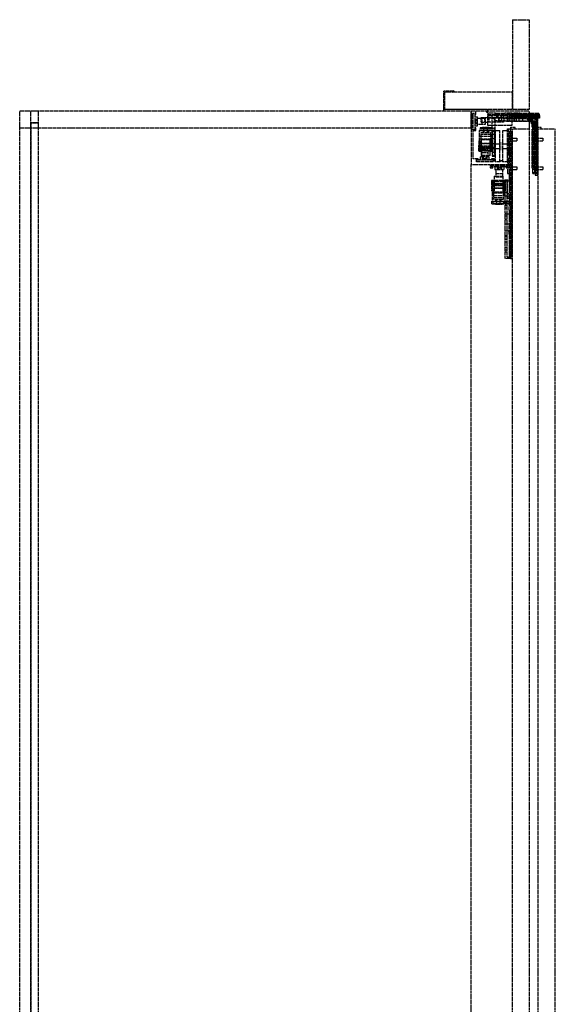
# Model space of a CAD drawing. Header units: millimetres. Extents: x -599 to 0, y 0 to 2202.
# Tile 2 of 2: x -599 to 0, y 1101 to 2202. Entities that reach past the tile are written whole.
import ezdxf

# ---------------------------------------------------------------- set-up
doc = ezdxf.new("R2010")
doc.units = ezdxf.units.MM
doc.header["$LTSCALE"] = 10
doc.linetypes.add('ALLCAD_Strich', pattern=[0.2, 0.15, -0.05])
doc.layers.add('BESCH_KONT_sich_schn_seit_2d', color=160, linetype='Continuous')

msp = doc.modelspace()

# ---------------------------------------------------------------- linework, layer by layer
at = {"layer": 'BESCH_KONT_sich_schn_seit_2d', "linetype": 'ALLCAD_Strich', "extrusion": (-1.09476e-47, 1, -2.22045e-16)}
for p, q in [((-48, 2202), (-48, 2102)), ((-48, 2202), (-29, 2202)), ((-29, 2102), (-29, 2202)), ((-125, 2122), (-125, 2100)), ((-115, 2122), (-125, 2122)), ((-124, 2121), (-124, 2102)), ((-48, 2121), (-124, 2121)), ((-124, 2121), (-124, 2121)), ((-124, 2121), (-124, 2121)), ((-124, 2121), (-124, 2121)), ((-124, 2121), (-124, 2121)), ((-124, 2121), (-124, 2121)), ((-124, 2121), (-124, 2121)), ((-124, 2121), (-124, 2121)), ((-124, 2121), (-124, 2121)), ((-124, 2121), (-124, 2121)), ((-124, 2121), (-124, 2121)), ((-124, 2121), (-124, 2121)), ((-124, 2121), (-124, 2121)), ((-124, 2121), (-124, 2121)), ((-124, 2121), (-124, 2121)), ((-124, 2121), (-124, 2121)), ((-124, 2121), (-124, 2121)), ((-124, 2121), (-124, 2121)), ((-113.5, 2122.5), (-115, 2122)), ((-114.8, 2121), (-113.2, 2121.6)), ((-113.2, 2121.6), (-113.5, 2122.5)), ((-48, 2102), (-48, 2121)), ((-599, 2100), (-29, 2100)), ((-599, 0), (-599, 2100)), ((-586.4, 0), (-586.4, 2100)), ((-578, 0), (-578, 2100)), ((-124, 2101.5), (-124, 2102)), ((-124, 2102), (-48, 2102)), ((-77, 2101.5), (-124, 2101.5)), ((-94, 2100), (-94, 2040)), ((-94, 2081), (-94, 2100)), ((-92.5, 2097.5), (-90, 2097.5)), ((-92.5, 2079), (-92.5, 2097.5)), ((-92, 2079), (-92, 2097.5)), ((-90, 2097.5), (-90, 2096)), ((-90, 2096), (-89, 2096)), ((-90, 2096), (-90, 2081)), ((-90, 2093.2), (-87, 2093.2)), ((-89, 2096), (-89, 2100)), ((-87, 2090.8), (-87, 2093.2)), ((-83, 2092.5), (-79, 2092.5)), ((-83, 2087.5), (-83, 2092.5)), ((-79, 2092.5), (-75.5, 2092.5)), ((-79, 2087.5), (-79, 2092.5)), ((-77, 2102), (-77, 2101.5)), ((-77, 2100), (-77, 2098.5)), ((-77, 2098.5), (-75.5, 2098.5)), ((-75.5, 2100), (-75.5, 2102)), ((-75.5, 2098.5), (-75.5, 2100)), ((-67, 2097.5), (-75.5, 2097.5)), ((-75.5, 2097.5), (-75.5, 2096)), ((-75.5, 2096), (-67, 2096)), ((-75.5, 2083.5), (-75.5, 2096)), ((-75.5, 2092.5), (-58, 2092.5)), ((-74.5, 2095), (-70.5, 2095)), ((-74.5, 2092), (-74.5, 2095)), ((-70.5, 2092), (-74.5, 2092)), ((-74, 2087.5), (-74, 2092.5)), ((-70.5, 2095), (-29, 2095)), ((-70.5, 2081), (-70.5, 2095)), ((-70.5, 2092), (-67.5, 2092)), ((-68, 2087.5), (-68, 2092.5)), ((-67.5, 2092), (-67.5, 2092)), ((-67.5, 2092), (-67.5, 2092)), ((-67.5, 2092), (-67.5, 2092)), ((-67.5, 2092), (-67.5, 2092)), ((-67.5, 2092), (-67.5, 2092)), ((-67.5, 2092), (-67.5, 2092)), ((-67.5, 2092), (-67.5, 2092)), ((-67.5, 2092), (-67.5, 2092)), ((-67.5, 2092), (-67.5, 2092)), ((-67.5, 2092), (-67.5, 2092)), ((-67.5, 2092), (-67.5, 2092)), ((-67.5, 2092), (-67.5, 2092)), ((-67.5, 2092), (-67.5, 2092)), ((-67.5, 2092), (-67.5, 2092)), ((-67.5, 2092), (-67.5, 2092)), ((-67.5, 2092), (-67.5, 2092)), ((-67.5, 2092), (-67.5, 2092)), ((-29, 2092), (-67.5, 2092)), ((-67.5, 2092), (-67.5, 2078)), ((-67, 2096), (-67, 2097.5)), ((-67, 2097.5), (-57, 2097.5)), ((-67, 2096), (-57, 2096)), ((-65.8, 2095), (-65.8, 2092)), ((-64.5, 2096), (-64.5, 2097.5)), ((-64.2, 2095), (-64.2, 2092)), ((-63, 2087.5), (-63, 2092.5)), ((-62.5, 2089), (-62.5, 2092)), ((-62, 2089), (-62, 2092)), ((-60.8, 2095), (-60.8, 2092)), ((-60.2, 2095), (-60.2, 2092)), ((-29, 2092), (-60, 2092)), ((-60, 2092), (-60, 2089)), ((-59.5, 2096), (-59.5, 2097.5)), ((-58, 2092.5), (-58, 2087.5)), ((-57.8, 2095), (-57.8, 2092)), ((-57, 2097.5), (-57, 2096)), ((-48.5, 2097.5), (-57, 2097.5)), ((-57, 2096), (-48.5, 2096)), ((-56.5, 2089), (-56.5, 2092)), ((-54.8, 2092), (-54.8, 2095)), ((-54.5, 2091), (-54.5, 2092)), ((-53.8, 2097), (-48.8, 2097)), ((-53.8, 2096.5), (-53.8, 2097)), ((-53.8, 2096.5), (-29, 2096.5)), ((-53.8, 2095), (-53.8, 2096.5)), ((-53.8, 2092), (-53.8, 2093.5)), ((-53.8, 2093.5), (-17.8, 2093.5)), ((-53.5, 2089), (-53.5, 2092)), ((-51.5, 2089), (-51.5, 2092)), ((-51, 2089), (-51, 2092)), ((-49.5, 2092), (-49.5, 2094)), ((-49.5, 2094), (-19.5, 2094)), ((-49.5, 2091), (-49.5, 2092)), ((-48.8, 2095), (-48.8, 2097)), ((-48.5, 2096), (-48.5, 2097.5)), ((-48.5, 2097.5), (-29, 2097.5)), ((-48.5, 2096), (-48.5, 2083.5)), ((-48.5, 2096), (-18.5, 2096)), ((-48, 2102), (-29, 2102)), ((-48, 2096), (-48, 2094.5)), ((-48, 2094.5), (-43.5, 2094.5)), ((-46.5, 2098), (-39.5, 2098)), ((-46.5, 2098), (-46.5, 2097.5)), ((-46.5, 2097.5), (-46.5, 2094.5)), ((-46, 2089), (-46, 2092)), ((-45.5, 2097.5), (-45.5, 2092)), ((-45.5, 2092), (-45.5, 2094)), ((-45.5, 2089), (-45.5, 2092)), ((-44.2, 2095), (-44.2, 2092)), ((-43.5, 2096), (-43.5, 2097.5)), ((-43.5, 2094.5), (-43.5, 2096)), ((-28, 2094.5), (-43.5, 2094.5)), ((-43.5, 2089), (-43.5, 2092)), ((-41.2, 2092), (-41.2, 2095)), ((-40.5, 2097.5), (-40.5, 2092)), ((-40.5, 2092), (-40.5, 2094)), ((-40.5, 2089), (-40.5, 2092)), ((-39.5, 2098), (-39.5, 2097.5)), ((-38.2, 2095), (-38.2, 2092)), ((-36.5, 2088), (-36.5, 2093)), ((-36.5, 2093), (-20.5, 2093)), ((-34.5, 2092), (-34.5, 2091)), ((-33.5, 2091), (-33.5, 2094)), ((-31.2, 2090), (-31.2, 2092)), ((-29, 0), (-29, 2100)), ((-29, 2097.5), (-18.5, 2097.5)), ((-29, 2096.5), (-17.8, 2096.5)), ((-29, 2095), (-17.8, 2095)), ((-19.5, 2092), (-29, 2092)), ((-17.8, 2092), (-29, 2092)), ((-28, 2096), (-28, 2097.5)), ((-28, 2094.5), (-28, 2096)), ((-28, 2094.5), (-23.5, 2094.5)), ((-28, 2089), (-28, 2092)), ((-27.8, 2092), (-27.8, 2095)), ((-27.5, 2088), (-27.5, 2093.5)), ((-27.5, 2092.5), (-25, 2092.5)), ((-26.5, 2096), (-26.5, 2097.5)), ((-26.5, 2088), (-26.5, 2096)), ((-26.2, 2090), (-26.2, 2092)), ((-25.5, 2089), (-25.5, 2092)), ((-25, 2097.5), (-25, 2094.5)), ((-25, 2094.5), (-25, 2091)), ((-24.8, 2095), (-24.8, 2092)), ((-23.5, 2096), (-23.5, 2094.5)), ((-22.5, 2097.5), (-22.5, 2091)), ((-22.5, 2093), (-20.5, 2093)), ((-20.5, 2091), (-20.5, 2095.5)), ((-20.5, 2095.5), (-19.5, 2095.5)), ((-19.5, 2097.5), (-19.5, 2094)), ((-19.5, 2092), (-19.5, 2094)), ((-19.5, 2082), (-19.5, 2092)), ((-18.5, 2096.5), (-18.5, 2097.5)), ((-18.5, 2096), (-18.5, 2096.5)), ((-17.8, 2095), (-17.8, 2096.5)), ((-17.8, 2095), (-17.8, 2092)), ((-599, 2081), (-586.4, 2081)), ((-586.4, 2087), (-578, 2087)), ((-586.4, 2081), (-578, 2081)), ((-586, 2086.5), (-578, 2086.5)), ((-586, 73.5), (-586, 2086.5)), ((-578, 2081), (-94, 2081)), ((-90, 2090.8), (-87, 2090.8)), ((-90, 2085.8), (-87, 2085.8)), ((-90, 2083.2), (-87, 2083.2)), ((-90, 2081), (-90, 2079)), ((-89, 2081), (-90, 2081)), ((-89, 2088.3), (-89, 2089.8)), ((-89, 2089.8), (-87, 2089.8)), ((-89, 2088.3), (-89, 2088.3)), ((-89, 2088.3), (-89, 2088.3)), ((-89, 2088.3), (-89, 2088.3)), ((-89, 2088.3), (-89, 2088.3)), ((-89, 2088.3), (-89, 2088.3)), ((-89, 2088.3), (-89, 2088.3)), ((-89, 2088.3), (-89, 2088.3)), ((-89, 2088.3), (-89, 2088.3)), ((-89, 2088.2), (-89, 2088.3)), ((-89, 2088.3), (-89, 2088.3)), ((-89, 2088.2), (-89, 2088.3)), ((-89, 2088.3), (-89, 2088.2)), ((-89, 2088.3), (-89, 2088.3)), ((-89, 2088.3), (-89, 2088.2)), ((-89, 2088.2), (-89, 2088.3)), ((-89, 2088.2), (-89, 2088.2)), ((-89, 2088.2), (-89, 2088.2)), ((-89, 2088.2), (-89, 2088.2)), ((-89, 2088.2), (-89, 2088.2)), ((-89, 2088.2), (-89, 2088.2)), ((-89, 2088.2), (-89, 2088.2)), ((-89, 2088.2), (-89, 2088.2)), ((-89, 2088.2), (-89, 2088.2)), ((-89, 2088.2), (-89, 2088.2)), ((-89, 2088.2), (-89, 2088.2)), ((-89, 2088.2), (-89, 2088.2)), ((-89, 2088.2), (-89, 2088.2)), ((-89, 2086.7), (-89, 2088.2)), ((-89, 2086.7), (-87, 2086.7)), ((-89, 2078), (-89, 2081)), ((-87, 2091.8), (-78.5, 2091.8)), ((-87, 2085.8), (-87, 2090.8)), ((-87, 2083.2), (-87, 2085.8)), ((-78.5, 2084.8), (-87, 2084.8)), ((-70.5, 2081), (-84.2, 2081)), ((-84.2, 2081), (-84.2, 2078)), ((-83, 2087.5), (-79, 2087.5)), ((-82, 2091.8), (-82, 2084.8)), ((-81.8, 2080), (-81.8, 2081.5)), ((-73.8, 2081.5), (-81.8, 2081.5)), ((-79.8, 2081), (-79.8, 2081.5)), ((-79.8, 2078), (-79.8, 2081)), ((-79, 2087.5), (-75.5, 2087.5)), ((-78.5, 2091.8), (-78.5, 2084.8)), ((-75.8, 2081), (-75.8, 2081.5)), ((-75.8, 2078), (-75.8, 2081)), ((-58, 2087.5), (-75.5, 2087.5)), ((-48.5, 2083.5), (-75.5, 2083.5)), ((-73.8, 2080), (-73.8, 2081.5)), ((-70.5, 2081), (-70.5, 2078)), ((-70.5, 2081), (-67.5, 2081)), ((-62.5, 2089), (-67.5, 2089)), ((-60, 2089), (-62.5, 2089)), ((-60, 2089), (-29, 2089)), ((-49.5, 2091), (-54.5, 2091)), ((-54.5, 2088), (-54.5, 2089)), ((-49.5, 2088), (-54.5, 2088)), ((-50, 2082), (-50, 1935)), ((-50, 2082), (-45, 2082)), ((-20.5, 2091), (-49.5, 2091)), ((-49.5, 2088), (-49.5, 2089)), ((-29, 2088), (-49.5, 2088)), ((-45, 2080), (-45, 2082)), ((-34.5, 2089), (-34.5, 2088)), ((-31.2, 2090), (-26.2, 2090)), ((-29, 2089), (-22.5, 2089)), ((-23.5, 2088), (-29, 2088)), ((-27.5, 2088.5), (-25, 2088.5)), ((-27.5, 2087.5), (-27.5, 2088)), ((-27.5, 2087.5), (-26.5, 2087.5)), ((-26.5, 2085.5), (-26.5, 2088)), ((-26.5, 2085.5), (-26, 2085.5)), ((-26, 2082), (-26, 2088)), ((-26, 2087), (-23, 2087)), ((-26, 2085.5), (-25, 2085.5)), ((-26, 2083), (-23, 2083)), ((-26, 2082), (-25, 2082)), ((-25, 2088), (-25, 2091)), ((-25, 2080), (-25, 2088)), ((-23.5, 2080), (-23.5, 2088)), ((-23.5, 2088), (-20.5, 2088)), ((-23, 2091), (-23, 2080)), ((-22.5, 2091.5), (-19.5, 2091.5)), ((-22.5, 2091), (-22.5, 2089)), ((-22.5, 2090.5), (-22.5, 2090.5)), ((-22.5, 2090.5), (-22.5, 2090.5)), ((-22.5, 2090.5), (-22.5, 2090.5)), ((-22.5, 2090.5), (-22.5, 2090.5)), ((-22.5, 2090.5), (-22.5, 2090.5)), ((-22.5, 2090.5), (-22.5, 2090.5)), ((-22.5, 2090.5), (-22.5, 2090.5)), ((-22.5, 2090.5), (-22.5, 2090.5)), ((-22.5, 2090.5), (-22.5, 2090.5)), ((-22.5, 2090.5), (-19.5, 2090.5)), ((-22.5, 2090.5), (-22.5, 2090.5)), ((-22.5, 2090.5), (-22.5, 2090.5)), ((-22.5, 2090.5), (-22.5, 2090.5)), ((-22.5, 2090.5), (-22.5, 2090.5)), ((-22.5, 2090.5), (-22.5, 2090.5)), ((-22.5, 2090.5), (-22.5, 2090.5)), ((-22.5, 2090.5), (-22.5, 2090.5)), ((-22.5, 2090.5), (-22.5, 2090.5)), ((-22.5, 2089), (-22.5, 2080)), ((-22.5, 2088.5), (-19.5, 2088.5)), ((-22.5, 2088), (-20.5, 2088)), ((-22.5, 2085), (-19.5, 2085)), ((-22.5, 2083), (-19.5, 2083)), ((-21, 2082), (-16, 2082)), ((-21, 2082), (-21, 2031)), ((-20.5, 2072), (-20.5, 2091)), ((-20.5, 2091), (-19.5, 2091)), ((-20.5, 2086), (-19.5, 2086)), ((-20.5, 2085.5), (-19.5, 2085.5)), ((-19.5, 2031), (-19.5, 2082)), ((-16, 2080), (-16, 2082)), ((-90, 2079), (-92.5, 2079)), ((-92, 2078), (-89, 2078)), ((-92, 2046.5), (-92, 2078)), ((-85, 2078), (-85, 2055)), ((-70.5, 2078), (-85, 2078)), ((-83, 2071.5), (-85, 2071.5)), ((-67.7, 2080), (-84.2, 2080)), ((-84.2, 2078), (-67.5, 2078)), ((-83, 2076), (-83, 2076)), ((-83, 2076), (-83, 2076)), ((-83, 2076), (-83, 2076)), ((-83, 2076), (-83, 2076)), ((-83, 2076), (-83, 2076)), ((-83, 2076), (-83, 2076)), ((-83, 2076), (-83, 2076)), ((-83, 2076), (-83, 2076)), ((-83, 2076), (-83, 2076)), ((-83, 2055), (-83, 2076)), ((-83, 2076), (-83, 2076)), ((-83, 2076), (-83, 2076)), ((-83, 2076), (-83, 2076)), ((-83, 2076), (-83, 2076)), ((-83, 2076), (-83, 2076)), ((-83, 2076), (-83, 2076)), ((-83, 2076), (-83, 2076)), ((-83, 2076), (-83, 2076)), ((-83, 2076), (-72.5, 2076)), ((-72.5, 2073.8), (-83, 2073.8)), ((-72.5, 2071.5), (-83, 2071.5)), ((-80.8, 2078), (-80.8, 2076)), ((-79.8, 2078), (-79.8, 2076)), ((-79.8, 2076), (-79.8, 2078)), ((-75.8, 2078), (-75.8, 2076)), ((-75.8, 2076), (-75.8, 2078)), ((-74.8, 2078), (-74.8, 2076)), ((-72.5, 2076), (-72.5, 2055)), ((-70.5, 2071.5), (-72.5, 2071.5)), ((-70.5, 2078.5), (-67.5, 2078.5)), ((-70.5, 2055), (-70.5, 2078)), ((-69.7, 2078), (-69.7, 2077.5)), ((-69.7, 2077.5), (-67.7, 2077.5)), ((-69.7, 2050.3), (-69.7, 2077.5)), ((-69.7, 2074), (-67.7, 2074)), ((-67.7, 2077.5), (-67.7, 2080)), ((-67.7, 2077.5), (-67.7, 2050.3)), ((-67.5, 2049.5), (-67.5, 2078)), ((-67, 2043), (-67, 2078)), ((-67, 2078), (-62, 2078)), ((-62, 2043), (-62, 2078)), ((-58.5, 2063), (-58.5, 2078)), ((-58.5, 2078), (-53.5, 2078)), ((-53.5, 2080), (-50, 2080)), ((-53.5, 2050.5), (-53.5, 2080)), ((-52, 2050.5), (-52, 2080)), ((-51.5, 2077), (-51.5, 2025)), ((-51.5, 2077), (-48.5, 2077)), ((-50, 2080), (-48, 2080)), ((-50, 2070.5), (-48, 2070.5)), ((-48.5, 2077), (-48.5, 2025)), ((-48, 2080), (-29, 2080)), ((-48, 32), (-48, 2080)), ((-26, 2072), (-26, 2080)), ((-26, 2080), (-25, 2080)), ((-26, 2036), (-26, 2072)), ((-26, 2072), (-25, 2072)), ((-25, 2080.5), (-23, 2080.5)), ((-25, 2080), (-21, 2080)), ((-25, 2059.8), (-25, 2080)), ((-25, 2077), (-23, 2077)), ((-25, 2074), (-23, 2074)), ((-24, 2072), (-24, 2080)), ((-24, 2072), (-23, 2072)), ((-24, 2036), (-24, 2072)), ((-23.5, 2072), (-23.5, 2080)), ((-23.5, 2072), (-22.5, 2072)), ((-23.5, 2036), (-23.5, 2072)), ((-23, 2059.8), (-23, 2080)), ((-22.5, 2080.5), (-19.5, 2080.5)), ((-22.5, 2080), (-22.5, 2059.8)), ((-22.5, 2070.5), (-21, 2070.5)), ((-21, 2080), (-19, 2080)), ((-21, 2070.5), (-19, 2070.5)), ((-20.5, 2036), (-20.5, 2072)), ((-20.5, 2072), (-19.5, 2072)), ((-19, 2080), (0, 2080)), ((-19, 32), (-19, 2080)), ((0, 32), (0, 2080)), ((-85.5, 2066.5), (-85.5, 2061.5)), ((-84.5, 2066.5), (-85.5, 2066.5)), ((-84.5, 2061.5), (-85.5, 2061.5)), ((-85.5, 2055), (-85.5, 2061.5)), ((-83, 2068.5), (-85, 2068.5)), ((-85, 2066.5), (-84.5, 2066.5)), ((-83, 2063.5), (-85, 2063.5)), ((-84.5, 2061.5), (-85, 2061.5)), ((-83, 2060.5), (-85, 2060.5)), ((-84.5, 2061.5), (-84.5, 2066.5)), ((-84.5, 2061.5), (-84.5, 2066.5)), ((-84.5, 2056), (-84.5, 2061.5)), ((-84.5, 2061.5), (-84.5, 2056)), ((-72.5, 2068.5), (-83, 2068.5)), ((-72.5, 2063.5), (-83, 2063.5)), ((-72.5, 2060.5), (-83, 2060.5)), ((-72.7, 2067.5), (-82.7, 2067.5)), ((-82.7, 2063), (-82.7, 2067.5)), ((-72.7, 2063), (-82.7, 2063)), ((-82.7, 2059.5), (-82.7, 2063)), ((-72.7, 2059.5), (-82.7, 2059.5)), ((-82.7, 2050), (-82.7, 2059.5)), ((-72.7, 2063), (-72.7, 2067.5)), ((-72.7, 2059.5), (-72.7, 2063)), ((-72.7, 2050), (-72.7, 2059.5)), ((-70.5, 2068.5), (-72.5, 2068.5)), ((-70.5, 2063.5), (-72.5, 2063.5)), ((-70.5, 2060.5), (-72.5, 2060.5)), ((-71, 2066.5), (-71, 2065)), ((-71, 2066.5), (-70.5, 2066.5)), ((-71, 2066.5), (-71, 2065)), ((-70, 2066.5), (-71, 2066.5)), ((-71, 2056), (-71, 2065)), ((-71, 2065), (-70.5, 2065)), ((-70.5, 2061.5), (-71, 2061.5)), ((-70, 2061.5), (-71, 2061.5)), ((-70.5, 2063), (-62, 2063)), ((-67.5, 2063), (-70.5, 2063)), ((-70, 2061.5), (-70, 2066.5)), ((-70, 2061.5), (-70, 2055)), ((-69.7, 2069), (-67.7, 2069)), ((-69.7, 2059), (-67.7, 2059)), ((-67, 2063), (-62, 2063)), ((-62, 2065), (-61.5, 2065)), ((-61.5, 2056), (-61.5, 2065)), ((-59, 2056), (-59, 2065)), ((-59, 2065), (-58.5, 2065)), ((-58.5, 2058), (-58.5, 2063)), ((-58.5, 2063), (-48.5, 2063)), ((-53.5, 2068), (-52, 2068)), ((-53.5, 2067), (-52, 2067)), ((-53.5, 2064), (-52, 2064)), ((-51.5, 2063), (-48.5, 2063)), ((-50, 2065.5), (-48, 2065.5)), ((-48.5, 2065), (-48, 2065)), ((-48, 2069.5), (-43, 2069.5)), ((-48, 2066.5), (-43, 2066.5)), ((-43, 2069.5), (-43, 2066.5)), ((-25.5, 2052.5), (-25.5, 2059.5)), ((-25.5, 2059.5), (-25, 2059.5)), ((-25, 2069), (-23, 2069)), ((-25, 2068), (-23, 2068)), ((-25, 2065.8), (-23, 2065.8)), ((-25, 2065), (-23, 2065)), ((-25, 2061), (-23, 2061)), ((-25, 2059.8), (-21, 2059.8)), ((-25, 2052.3), (-25, 2059.8)), ((-23, 2059.8), (-23, 2052.3)), ((-22.5, 2065.5), (-21, 2065.5)), ((-22.5, 2059.8), (-22.5, 2057.3)), ((-22.5, 2059.5), (-19.5, 2059.5)), ((-21, 2065.5), (-19, 2065.5)), ((-21, 2059.8), (-19, 2059.8)), ((-19, 2069.5), (-14, 2069.5)), ((-19, 2066.5), (-14, 2066.5)), ((-14, 2069.5), (-14, 2066.5)), ((-85, 2055), (-85.5, 2055)), ((-85, 2055), (-83, 2055)), ((-83, 2056), (-84.5, 2056)), ((-84.5, 2056), (-71, 2056)), ((-81.3, 2048.5), (-83.8, 2048.5)), ((-83.8, 2045.5), (-83.8, 2048.5)), ((-72.5, 2058.3), (-83, 2058.3)), ((-72.5, 2055), (-83, 2055)), ((-72.7, 2058), (-82.7, 2058)), ((-72.7, 2050), (-82.7, 2050)), ((-82.3, 2057), (-75.3, 2057)), ((-82.3, 2048.5), (-82.3, 2057)), ((-82.3, 2053.5), (-75.3, 2053.5)), ((-76.3, 2048.5), (-81.3, 2048.5)), ((-81.3, 2045.5), (-81.3, 2048.5)), ((-80.2, 2046.5), (-80.2, 2048.5)), ((-77.3, 2046.5), (-77.3, 2048.5)), ((-73.8, 2048.5), (-76.3, 2048.5)), ((-76.3, 2045.5), (-76.3, 2048.5)), ((-75.3, 2057), (-75.3, 2048.5)), ((-73.8, 2045.5), (-73.8, 2048.5)), ((-71, 2056), (-72.5, 2056)), ((-72.5, 2055), (-70.5, 2055)), ((-71, 2056), (-70.5, 2056)), ((-70.5, 2058), (-62, 2058)), ((-67.5, 2058), (-70.5, 2058)), ((-70.5, 2055), (-70.5, 2049.5)), ((-70, 2055), (-70.5, 2055)), ((-70.5, 2049.5), (-67.5, 2049.5)), ((-69.7, 2054), (-67.7, 2054)), ((-69.7, 2050.3), (-69.7, 2049)), ((-69.7, 2050.3), (-67.7, 2050.3)), ((-67.7, 2049), (-69.7, 2049)), ((-67.7, 2049), (-67.7, 2050.3)), ((-67, 2058), (-62, 2058)), ((-62, 2056), (-61.5, 2056)), ((-59, 2056), (-58.5, 2056)), ((-58.5, 2058), (-53.5, 2058)), ((-58.5, 2043), (-58.5, 2058)), ((-53.5, 2058), (-52, 2058)), ((-53.5, 2055), (-52, 2055)), ((-53.5, 2054), (-52, 2054)), ((-53.5, 2043), (-53.5, 2050.5)), ((-50, 2050.5), (-53.5, 2050.5)), ((-52, 2058), (-48.5, 2058)), ((-51.5, 2058), (-48.5, 2058)), ((-50, 2054.5), (-48, 2054.5)), ((-50, 2050.5), (-48, 2050.5)), ((-50, 2049.5), (-48, 2049.5)), ((-48.5, 2056), (-48, 2056)), ((-25.5, 2052.5), (-25, 2052.5)), ((-25, 2058.5), (-19, 2058.5)), ((-25, 2058), (-23, 2058)), ((-25, 2053.5), (-19, 2053.5)), ((-21, 2052.3), (-25, 2052.3)), ((-25, 2031), (-25, 2052.3)), ((-25, 2052), (-23, 2052)), ((-25, 2049), (-23, 2049)), ((-23, 2031), (-23, 2052.3)), ((-22.5, 2058.5), (-19.5, 2058.5)), ((-22.5, 2057.3), (-21.5, 2057.3)), ((-22.5, 2052.3), (-22.5, 2057.3)), ((-22.5, 2053.5), (-19.5, 2053.5)), ((-22.5, 2048.3), (-22.5, 2052.3)), ((-21.5, 2048.3), (-22.5, 2048.3)), ((-22.5, 2048.3), (-22.5, 2031)), ((-21.5, 2057.3), (-21.5, 2052.3)), ((-21.5, 2052.3), (-21.5, 2048.3)), ((-21, 2054.5), (-19, 2054.5)), ((-21, 2052.3), (-19, 2052.3)), ((-21, 2049.5), (-19, 2049.5)), ((-94, 2040), (-73, 2040)), ((-94, 79), (-94, 2040)), ((-86.3, 2046.5), (-92, 2046.5)), ((-88, 2045.5), (-86.3, 2045.5)), ((-88, 2043), (-88, 2045.5)), ((-69.5, 2043.5), (-88, 2043.5)), ((-69.5, 2043), (-88, 2043)), ((-86.3, 2045.5), (-86.3, 2046.5)), ((-86.3, 2045.5), (-71.3, 2045.5)), ((-78.8, 2046.5), (-80.2, 2046.5)), ((-78.8, 2046.5), (-78.8, 2046.5)), ((-78.8, 2046.5), (-78.8, 2046.5)), ((-78.8, 2046.5), (-78.8, 2046.5)), ((-78.8, 2046.5), (-78.8, 2046.5)), ((-78.8, 2046.5), (-78.8, 2046.5)), ((-78.8, 2046.5), (-78.8, 2046.5)), ((-78.8, 2046.5), (-78.8, 2046.5)), ((-78.8, 2046.5), (-78.8, 2046.5)), ((-78.7, 2046.5), (-78.8, 2046.5)), ((-78.8, 2046.5), (-78.8, 2046.5)), ((-78.7, 2046.5), (-78.8, 2046.5)), ((-78.8, 2046.5), (-78.7, 2046.5)), ((-78.8, 2046.5), (-78.8, 2046.5)), ((-78.8, 2046.5), (-78.7, 2046.5)), ((-78.7, 2046.5), (-78.8, 2046.5)), ((-78.7, 2046.5), (-78.7, 2046.5)), ((-78.7, 2046.5), (-78.7, 2046.5)), ((-78.7, 2046.5), (-78.7, 2046.5)), ((-78.7, 2046.5), (-78.7, 2046.5)), ((-78.7, 2046.5), (-78.7, 2046.5)), ((-78.7, 2046.5), (-78.7, 2046.5)), ((-78.7, 2046.5), (-78.7, 2046.5)), ((-78.7, 2046.5), (-78.7, 2046.5)), ((-78.7, 2046.5), (-78.7, 2046.5)), ((-78.7, 2046.5), (-78.7, 2046.5)), ((-78.7, 2046.5), (-78.7, 2046.5)), ((-78.7, 2046.5), (-78.7, 2046.5)), ((-77.3, 2046.5), (-78.7, 2046.5)), ((-73, 2040), (-73, 2036.5)), ((-71.8, 2040), (-53.3, 2040)), ((-71.8, 2037.5), (-71.8, 2040)), ((-71.8, 2039.5), (-53.3, 2039.5)), ((-70, 2037.5), (-71.8, 2037.5)), ((-71.3, 2046.5), (-71.3, 2045.5)), ((-68, 2046.5), (-71.3, 2046.5)), ((-71.3, 2045.5), (-69.5, 2045.5)), ((-70, 2036.5), (-70, 2037.5)), ((-55, 2037.5), (-70, 2037.5)), ((-69.5, 2045.5), (-69.5, 2043)), ((-68, 2044), (-68, 2046.5)), ((-67, 2043), (-68, 2044)), ((-67.5, 2037.5), (-67.5, 2034.5)), ((-62, 2043), (-67, 2043)), ((-65, 2037.5), (-65, 2034.5)), ((-61, 2044), (-62, 2043)), ((-59.5, 2044), (-61, 2044)), ((-60, 2037.5), (-60, 2034.5)), ((-58.5, 2043), (-59.5, 2044)), ((-53.5, 2043), (-58.5, 2043)), ((-57.5, 2037.5), (-57.5, 2034.5)), ((-55, 2037.5), (-55, 2036.5)), ((-53.3, 2037.5), (-55, 2037.5)), ((-53.5, 2047), (-50, 2047)), ((-53, 2044), (-53.5, 2043)), ((-53.5, 2043), (-53.5, 2030)), ((-53.3, 2040), (-53.3, 2037.5)), ((-53, 2045.5), (-53, 2044)), ((-52, 2045.5), (-53, 2045.5)), ((-52, 2036.5), (-52, 2045.5)), ((-48, 2047), (-50, 2047)), ((-50, 2038.5), (-48, 2038.5)), ((-48, 2037.5), (-43, 2037.5)), ((-43, 2037.5), (-43, 2034.5)), ((-25, 2047), (-23, 2047)), ((-25, 2046.3), (-23, 2046.3)), ((-25, 2044), (-23, 2044)), ((-25, 2043), (-23, 2043)), ((-25, 2038), (-23, 2038)), ((-22.5, 2046), (-19.5, 2046)), ((-22.5, 2040.5), (-19.5, 2040.5)), ((-22.5, 2040), (-19.5, 2040)), ((-21, 2038.5), (-19, 2038.5)), ((-19, 2037.5), (-14, 2037.5)), ((-14, 2037.5), (-14, 2034.5)), ((-73, 2036.5), (-70, 2036.5)), ((-68.5, 2027), (-58.5, 2027)), ((-68.5, 2027), (-68.5, 2017.5)), ((-67.5, 2034.5), (-65, 2034.5)), ((-66, 2026), (-66, 2034.5)), ((-59, 2029.5), (-66, 2029.5)), ((-59, 2026), (-66, 2026)), ((-65, 2034.5), (-60, 2034.5)), ((-64, 2036.5), (-62.5, 2036.5)), ((-64, 2036.5), (-64, 2034.5)), ((-62.5, 2036.5), (-62.5, 2036.5)), ((-62.5, 2036.5), (-62.5, 2036.5)), ((-62.5, 2036.5), (-62.5, 2036.5)), ((-62.5, 2036.5), (-62.5, 2036.5)), ((-62.5, 2036.5), (-62.5, 2036.5)), ((-62.5, 2036.5), (-62.5, 2036.5)), ((-62.5, 2036.5), (-62.5, 2036.5)), ((-62.5, 2036.5), (-62.5, 2036.5)), ((-62.5, 2036.5), (-62.5, 2036.5)), ((-62.5, 2036.5), (-62.5, 2036.5)), ((-62.5, 2036.5), (-62.5, 2036.5)), ((-62.5, 2036.5), (-62.5, 2036.5)), ((-62.5, 2036.5), (-62.5, 2036.5)), ((-62.5, 2036.5), (-62.5, 2036.5)), ((-62.5, 2036.5), (-62.5, 2036.5)), ((-62.5, 2036.5), (-62.5, 2036.5)), ((-62.5, 2036.5), (-62.5, 2036.5)), ((-62.5, 2036.5), (-62.5, 2036.5)), ((-62.5, 2036.5), (-62.5, 2036.5)), ((-62.5, 2036.5), (-62.5, 2036.5)), ((-62.5, 2036.5), (-62.5, 2036.5)), ((-62.5, 2036.5), (-62.5, 2036.5)), ((-62.5, 2036.5), (-62.5, 2036.5)), ((-62.5, 2036.5), (-62.5, 2036.5)), ((-62.5, 2036.5), (-62.5, 2036.5)), ((-62.5, 2036.5), (-62.5, 2036.5)), ((-62.5, 2036.5), (-61, 2036.5)), ((-62.5, 2036.5), (-62.5, 2036.5)), ((-61, 2036.5), (-61, 2034.5)), ((-60, 2034.5), (-57.5, 2034.5)), ((-59, 2034.5), (-59, 2026)), ((-58.5, 2027), (-58.5, 2017.5)), ((-55, 2036.5), (-52, 2036.5)), ((-53.5, 2030), (-48, 2030)), ((-50, 2033.5), (-48, 2033.5)), ((-48, 2034.5), (-43, 2034.5)), ((-26, 2036), (-25, 2036)), ((-25, 2035), (-23, 2035)), ((-25, 2031), (-21, 2031)), ((-25, 2030), (-25, 2031)), ((-25, 2030), (-22.5, 2030)), ((-24, 2036), (-23, 2036)), ((-23.5, 2036), (-22.5, 2036)), ((-23, 2030), (-23, 2031)), ((-22.5, 2035.5), (-19.5, 2035.5)), ((-22.5, 2031), (-22.5, 2028)), ((-22.5, 2030), (-21, 2030)), ((-22.5, 2028), (-19.5, 2028)), ((-21, 2033.5), (-19, 2033.5)), ((-21, 2031), (-19, 2031)), ((-21, 2030), (-21, 2031)), ((-21, 2030), (-19.5, 2030)), ((-20.5, 2036), (-19.5, 2036)), ((-19.5, 2028), (-19.5, 2031)), ((-19.5, 2030), (-19, 2030)), ((-19, 2034.5), (-14, 2034.5)), ((-71.3, 2022), (-71.3, 2015.5)), ((-70.8, 2022), (-71.3, 2022)), ((-71.3, 2015.5), (-71.3, 2010.5)), ((-71.3, 2015.5), (-70.2, 2015.5)), ((-68.8, 2022), (-70.8, 2022)), ((-70.8, 2022), (-70.8, 1999)), ((-70.8, 2016.5), (-68.8, 2016.5)), ((-70.8, 2015.5), (-70.2, 2015.5)), ((-70.2, 2015.5), (-70.2, 2021)), ((-70.2, 2021), (-56.8, 2021)), ((-70.2, 2021), (-68.8, 2021)), ((-70.2, 2015.5), (-70.2, 2021)), ((-70.2, 2010.5), (-70.2, 2015.5)), ((-70.2, 2010.5), (-70.2, 2015.5)), ((-58.2, 2022), (-68.8, 2022)), ((-68.8, 2001), (-68.8, 2022)), ((-68.8, 2018.8), (-58.2, 2018.8)), ((-68.7, 2018.8), (-68.7, 2018.8)), ((-68.8, 2018.8), (-68.8, 2018.8)), ((-68.7, 2018.8), (-68.7, 2018.8)), ((-68.7, 2018.8), (-68.7, 2018.8)), ((-68.7, 2018.8), (-68.7, 2018.8)), ((-68.7, 2018.8), (-68.7, 2018.8)), ((-68.7, 2018.8), (-68.7, 2018.8)), ((-68.7, 2018.8), (-68.7, 2018.8)), ((-68.7, 2018.8), (-68.7, 2018.8)), ((-68.8, 2018.8), (-68.7, 2018.8)), ((-68.7, 2018.8), (-68.7, 2018.8)), ((-68.7, 2018.8), (-68.7, 2018.8)), ((-68.7, 2018.8), (-68.7, 2018.8)), ((-68.7, 2018.8), (-68.7, 2018.8)), ((-68.7, 2018.8), (-68.7, 2018.8)), ((-68.7, 2018.8), (-68.7, 2018.8)), ((-68.7, 2018.8), (-68.7, 2018.8)), ((-68.8, 2016.5), (-58.2, 2016.5)), ((-68.5, 2019), (-58.5, 2019)), ((-68.5, 2017.5), (-68.5, 2014)), ((-68.5, 2017.5), (-58.5, 2017.5)), ((-58.5, 2017.5), (-58.5, 2014)), ((-56.2, 2022), (-58.2, 2022)), ((-58.2, 2022), (-58.2, 2001)), ((-58.2, 2021), (-56.8, 2021)), ((-58.2, 2016.5), (-56.2, 2016.5)), ((-58, 2009), (-58, 2021.5)), ((-58, 2021.5), (-56, 2021.5)), ((-56.8, 2021), (-56.8, 2015.5)), ((-56.8, 2021), (-56.8, 2015.5)), ((-56.8, 2015.5), (-56.8, 2010.5)), ((-56.8, 2015.5), (-55.8, 2015.5)), ((-56.8, 2015.5), (-56.8, 2010.5)), ((-56.8, 2015.5), (-56.2, 2015.5)), ((-56.5, 2023), (-51.5, 2023)), ((-56.5, 2005), (-56.5, 2023)), ((-55.8, 2022), (-56.2, 2022)), ((-56.2, 1999), (-56.2, 2022)), ((-56, 1973.2), (-56, 2021.5)), ((-50, 2021.5), (-56, 2021.5)), ((-55.8, 2015.5), (-55.8, 2022)), ((-55.8, 2010.5), (-55.8, 2015.5)), ((-54, 1973.2), (-54, 2021.5)), ((-53.5, 2007.5), (-53.5, 2023)), ((-51.5, 2025), (-51.5, 2015)), ((-51.5, 2025), (-48.5, 2025)), ((-51.5, 2023), (-48.5, 2023)), ((-51.5, 2019), (-48.5, 2019)), ((-51.5, 2015), (-51.5, 1999)), ((-51.5, 2015), (-48.5, 2015)), ((-50, 2022), (-48, 2022)), ((-48.5, 2025), (-48.5, 2015)), ((-48.5, 2015), (-48.5, 1999)), ((-70.2, 2010.5), (-71.3, 2010.5)), ((-70.8, 2013.5), (-68.8, 2013.5)), ((-70.2, 2010.5), (-70.8, 2010.5)), ((-70.8, 2008.5), (-68.8, 2008.5)), ((-70.8, 2005.5), (-68.8, 2005.5)), ((-68.8, 2013.5), (-58.2, 2013.5)), ((-68.8, 2008.5), (-58.2, 2008.5)), ((-68.8, 2005.5), (-58.2, 2005.5)), ((-68.5, 2014), (-68.5, 2009.5)), ((-68.5, 2014), (-58.5, 2014)), ((-68.5, 2009.5), (-58.5, 2009.5)), ((-58.5, 2014), (-58.5, 2009.5)), ((-58.2, 2013.5), (-56.2, 2013.5)), ((-58.2, 2008.5), (-56.2, 2008.5)), ((-58.2, 2005.5), (-56.2, 2005.5)), ((-58, 2009), (-56, 2009)), ((-55.8, 2010.5), (-56.8, 2010.5)), ((-56.2, 2010.5), (-56.8, 2010.5)), ((-56.5, 2005), (-51.5, 2005)), ((-56, 2009), (-54, 2009)), ((-53.5, 2007.5), (-53.5, 2002.5)), ((-53.5, 2007.5), (-51.5, 2007.5)), ((-51.5, 2014), (-48.5, 2014)), ((-51.5, 2005), (-48.5, 2005)), ((-71, 1996), (-71, 1999)), ((-71, 1999), (-48.5, 1999)), ((-71, 1996), (-51.5, 1996)), ((-70.8, 1999), (-56.2, 1999)), ((-70, 1999), (-70, 1997)), ((-70, 1997), (-50, 1997)), ((-58.2, 2001), (-68.8, 2001)), ((-68.8, 2003.2), (-58.2, 2003.2)), ((-67.5, 1995.5), (-67.5, 1997)), ((-59.5, 1995.5), (-67.5, 1995.5)), ((-66.5, 1999), (-66.5, 2001)), ((-65.5, 1999), (-65.5, 2001)), ((-65.5, 1999), (-65.5, 2001)), ((-65.5, 1996), (-65.5, 1999)), ((-65.5, 1995.5), (-65.5, 1996)), ((-61.5, 1999), (-61.5, 2001)), ((-61.5, 1999), (-61.5, 2001)), ((-61.5, 1996), (-61.5, 1999)), ((-61.5, 1995.5), (-61.5, 1996)), ((-60.5, 1999), (-60.5, 2001)), ((-59.5, 1995.5), (-59.5, 1997)), ((-57.5, 1996), (-57.5, 1999)), ((-56, 1998), (-54, 1998)), ((-56, 1994.5), (-54, 1994.5)), ((-53.5, 2002.5), (-51.5, 2002.5)), ((-51.5, 2002), (-48.5, 2002)), ((-51.5, 1996), (-51.5, 1999)), ((-51.5, 1997.5), (-48.5, 1997.5)), ((-51.5, 1996), (-51.5, 1994)), ((-51.5, 1996), (-48.5, 1996)), ((-51.5, 1989), (-51.5, 1994)), ((-51.5, 1994), (-48.5, 1994)), ((-50, 1996.5), (-48, 1996.5)), ((-50, 1993), (-48, 1993)), ((-48, 1999), (-48.5, 1999)), ((-48.5, 1999), (-48.5, 1996)), ((-48.5, 1996), (-48.5, 1994)), ((-48.5, 1989), (-48.5, 1994)), ((-56, 1991.5), (-54, 1991.5)), ((-56, 1985.5), (-54, 1985.5)), ((-56, 1985), (-54, 1985)), ((-56, 1982.5), (-54, 1982.5)), ((-54, 1985), (-48, 1985)), ((-51.5, 1989), (-51.5, 1971.5)), ((-51.5, 1989), (-48.5, 1989)), ((-51.5, 1988), (-48.5, 1988)), ((-51.5, 1987.5), (-48.5, 1987.5)), ((-51.5, 1983), (-48.5, 1983)), ((-48.5, 1989), (-48.5, 1952)), ((-48.5, 1988), (-48, 1988)), ((-56, 1979), (-54, 1979)), ((-56, 1978.5), (-54, 1978.5)), ((-56, 1965.8), (-56, 1973.2)), ((-50, 1973.2), (-56, 1973.2)), ((-54, 1965.8), (-54, 1973.2)), ((-51.5, 1979.5), (-48.5, 1979.5)), ((-51.5, 1973.5), (-48.5, 1973.5)), ((-51.5, 1971.5), (-50.5, 1971.5)), ((-51.5, 1962), (-51.5, 1971.5)), ((-50.5, 1971.5), (-50.5, 1962)), ((-50, 1978), (-48, 1978)), ((-50, 1973.2), (-48, 1973.2)), ((-50, 1973), (-48, 1973)), ((-56, 1935), (-56, 1965.8)), ((-56, 1965.8), (-50, 1965.8)), ((-56, 1960.5), (-54, 1960.5)), ((-56, 1960), (-54, 1960)), ((-54, 1937), (-54, 1965.8)), ((-50.5, 1962), (-51.5, 1962)), ((-51.5, 1962), (-51.5, 1952)), ((-51.5, 1960), (-48.5, 1960)), ((-50, 1969.3), (-48, 1969.3)), ((-48, 1968), (-50, 1968)), ((-50, 1965.8), (-48, 1965.8)), ((-56, 1956.5), (-54, 1956.5)), ((-56, 1953.5), (-54, 1953.5)), ((-51.5, 1954), (-48.5, 1954)), ((-51.5, 1952), (-51.5, 1938)), ((-51.5, 1952), (-48.5, 1952)), ((-51.5, 1950), (-48.5, 1950)), ((-48.5, 1952), (-48.5, 1938)), ((-56, 1947.5), (-54, 1947.5)), ((-56, 1944.5), (-54, 1944.5)), ((-56, 1942.5), (-54, 1942.5)), ((-51.5, 1945), (-48.5, 1945)), ((-51.5, 1938), (-48.5, 1938)), ((-50, 1935), (-56, 1935)), ((-54, 1937), (-48, 1937)), ((-50, 1935), (-48, 1935))]:
    msp.add_line(p, q, dxfattribs=at)
at = {"layer": 'BESCH_KONT_sich_schn_seit_2d', "linetype": 'ALLCAD_Strich'}
for centre, radius, start, end in [((-89, 2088.3), 0.00116, 0, 90), ((-89, 2088.3), 0.00116, 90, 180), ((-89, 2088.3), 0.00271, 180, 270), ((-89, 2088.3), 0.00271, 270, 0), ((-89, 2088.3), 0.00093, 90, 180), ((-89, 2088.3), 0.00093, 0, 90), ((-89, 2088.2), 0.00116, 0, 90), ((-89, 2088.2), 0.00116, 90, 180), ((-89, 2088.2), 0.00271, 180, 270), ((-89, 2088.2), 0.00271, 270, 0), ((-78.8, 2046.5), 0.00116, 90, 180), ((-78.8, 2046.5), 0.00116, 180, 270), ((-78.8, 2046.5), 0.00271, 270, 0), ((-78.8, 2046.5), 0.00271, 0, 90), ((-78.8, 2046.5), 0.00093, 180, 270), ((-78.8, 2046.5), 0.00093, 90, 180), ((-78.7, 2046.5), 0.00116, 90, 180), ((-78.7, 2046.5), 0.00116, 180, 270), ((-78.7, 2046.5), 0.00271, 270, 0), ((-78.7, 2046.5), 0.00271, 0, 90), ((-62.5, 2036.5), 0.00116, 270, 0), ((-62.5, 2036.5), 0.00116, 0, 90), ((-62.5, 2036.5), 0.00271, 90, 180), ((-62.5, 2036.5), 0.00271, 180, 270), ((-62.5, 2036.5), 0.00116, 270, 0), ((-62.5, 2036.5), 0.00116, 0, 90), ((-62.5, 2036.5), 0.00271, 90, 180), ((-62.5, 2036.5), 0.00271, 180, 270), ((-62.5, 2036.5), 0.00093, 0, 90), ((-62.5, 2036.5), 0.00093, 270, 0)]:
    msp.add_arc(centre, radius, start, end, dxfattribs=at)
at = {"layer": 'BESCH_KONT_sich_schn_seit_2d', "linetype": 'ALLCAD_Strich', "extrusion": (-2.22045e-16, -2.22045e-16, -1)}
for centre, radius, start, end in [((89, 2088.3), 0.00271, 0, 90), ((89, 2088.3), 0.00271, 90, 180), ((89, 2088.3), 0.00116, 180, 270), ((89, 2088.3), 0.00116, 270, 0), ((89, 2088.3), 0.00217, 90, 180), ((89, 2088.3), 0.00217, 0, 90), ((89, 2088.2), 0.00271, 0, 90), ((89, 2088.2), 0.00271, 90, 180), ((89, 2088.2), 0.00116, 180, 270), ((89, 2088.2), 0.00116, 270, 0), ((78.8, 2046.5), 0.00271, 270, 0), ((78.8, 2046.5), 0.00271, 0, 90), ((78.8, 2046.5), 0.00116, 90, 180), ((78.8, 2046.5), 0.00116, 180, 270), ((78.8, 2046.5), 0.00217, 0, 90), ((78.8, 2046.5), 0.00217, 270, 360), ((78.7, 2046.5), 0.00271, 270, 0), ((78.7, 2046.5), 0.00271, 0, 90), ((78.7, 2046.5), 0.00116, 90, 180), ((78.7, 2046.5), 0.00116, 180, 270), ((62.5, 2036.5), 0.00271, 90, 180), ((62.5, 2036.5), 0.00271, 180, 270), ((62.5, 2036.5), 0.00116, 270, 360), ((62.5, 2036.5), 0.00116, 0, 90), ((62.5, 2036.5), 0.00271, 90, 180), ((62.5, 2036.5), 0.00271, 180, 270), ((62.5, 2036.5), 0.00116, 270, 360), ((62.5, 2036.5), 0.00116, 0, 90), ((62.5, 2036.5), 0.00217, 180, 270), ((62.5, 2036.5), 0.00217, 90, 180)]:
    msp.add_arc(centre, radius, start, end, dxfattribs=at)

doc.saveas('drawing.dxf')
